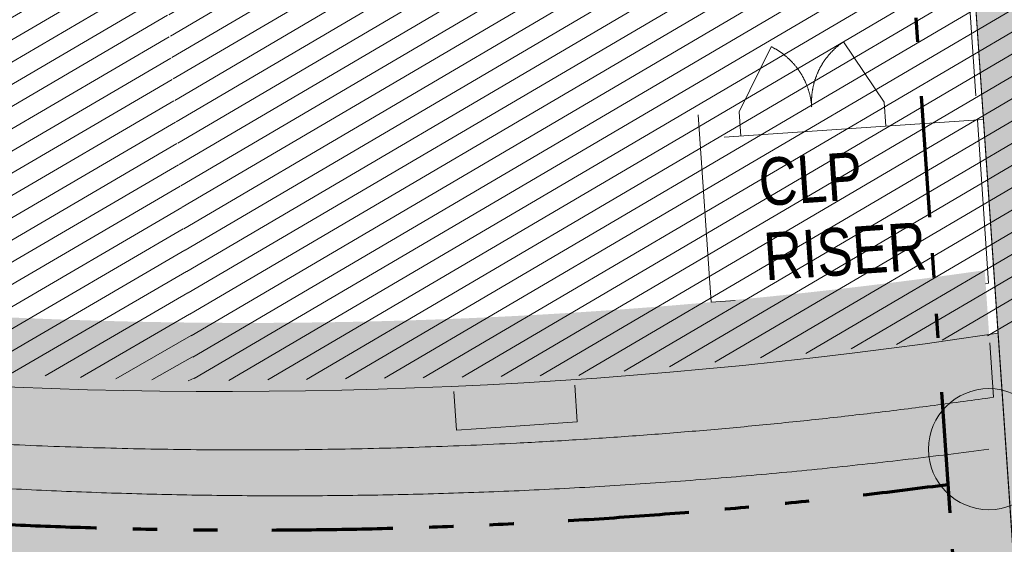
# Model space of a CAD drawing. Header units: millimetres. Extents: x 834119330 to 835277377, y 817781205 to 818243057.
# Tile 44 of 60: x 834367965 to 834376107, y 818033212 to 818037546. Entities that reach past the tile are written whole.
import ezdxf
from ezdxf.xclip import XClip

# ---------------------------------------------------------------- set-up
doc = ezdxf.new("R2010")
doc.units = ezdxf.units.MM
doc.header["$LTSCALE"] = 100
doc.header["$XCLIPFRAME"] = 0
doc.linetypes.add('Double dash', pattern=[24.5, 10, -3, 2, -3, 2, -4.5])
doc.linetypes.add('PHANTOM', pattern=[63.50000000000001, 31.75, -6.350000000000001, 6.350000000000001, -6.350000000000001, 6.350000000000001, -6.350000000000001])
doc.layers.get('0').update_dxf_attribs({"lineweight": 0})
doc.layers.get('Defpoints').update_dxf_attribs({"lineweight": 0})
for name, color, linetype, lineweight in [('A-DETL-MBND', 5, 'Continuous', 5), ('A-DOOR', 6, 'Continuous', 13), ('A-FLOR', 192, 'Continuous', 18), ('A-WALL', 7, 'Continuous', 13), ('ATR01', 7, 'Continuous', 0), ('C-PROP-LINE', 91, 'Double dash', 70), ('DLN210__', 7, 'Continuous', 0), ('DLN240__', 1, 'Continuous', 0), ('DLN914__', 5, 'PHANTOM', 0), ('G-ANNO-TEXT', 231, 'Continuous', 5), ('HATCH', 8, 'Continuous', 0), ('HOARDING', 1, 'Continuous', 0), ('I-WALL', 7, 'Continuous', 9), ('Rev_D', 20, 'Continuous', 0), ('XREF', 1, 'Continuous', 0)]:
    doc.layers.add(name, color=color, linetype=linetype, lineweight=lineweight)
doc.styles.add('Arial_1', font='arial.ttf', dxfattribs={"width": 0.8, "height": 196.7065868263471})
doc.styles.add('StyleSwis721 Lt BT1', font='swissl.ttf')
doc.dimstyles.new('INTDIM', dxfattribs={"dimtxt": 200, "dimasz": 125, "dimexe": 100, "dimexo": 150, "dimgap": 80, "dimtad": 1, "dimdec": 0, "dimzin": 11, "dimdsep": 46, "dimtxsty": 'StyleSwis721 Lt BT1', "dimblk1": '_Open3011', "dimblk2": '_Open3011', "dimsah": 1, "dimcen": -125, "dimclrd": 256, "dimclre": 256, "dimclrt": 2, "dimaunit": 1, "dimadec": 5, "dimazin": 0, "dimtfac": 1, "dimtdec": 0, "dimtofl": 0, "dimtmove": 2, "dimatfit": 3, "dimldrblk": '_Open3011', "dimfxl": 1, "dimtolj": 1, "dimtzin": 0, "dimlwd": -1, "dimlwe": -1, "dimarcsym": 0})
pattern_1 = [(210.4004282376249, (863011267.4952736, 1206484926.747719), (80.33388344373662, -136.9234445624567), [])]

# ---------------------------------------------------------------- blocks, each defined once
blk = doc.blocks.new('A$C7BBB7913')
at = {"layer": 'DLN914__', "color": 3}
blk.add_arc((261.9040695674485, 50.42598713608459), 44.165, 222.6242555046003, 277.5709806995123, dxfattribs=at)
at = {"layer": 'HOARDING', "color": 0}
blk.add_circle((267.7230000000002, 6.646000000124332), 0.5, dxfattribs=at)
blk = doc.blocks.new('Part Plan')
at = {"layer": 'A-WALL', "linetype": 'Continuous'}
h = blk.add_hatch(dxfattribs=at)
h.set_pattern_fill('DGN_EARTH1', color=1, scale=59.99999999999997, angle=3.649803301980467, style=0, pattern_type=2)
h.set_pattern_definition([(44.99999930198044, (-23285.70976543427, 70990.81938838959), (6.5642475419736e-06, 538.8153672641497), [380.9999999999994, -380.9999999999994]), (44.99999930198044, (-23386.73760604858, 71091.84726452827), (6.5642475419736e-06, 538.8153672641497), [380.9999999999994, -380.9999999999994]), (44.99999930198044, (-23487.76550674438, 71192.87513720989), (6.5642475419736e-06, 538.8153672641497), [380.9999999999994, -380.9999999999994]), (134.9999993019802, (-23487.76551914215, 71260.22710120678), (-538.8153672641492, 6.5642475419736e-06), [380.9999999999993, -380.9999999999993]), (134.9999993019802, (-23386.73764371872, 71361.25494194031), (-538.8153672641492, 6.5642475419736e-06), [380.9999999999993, -380.9999999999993]), (134.9999993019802, (-23285.70971107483, 71462.28284704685), (-538.8153672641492, 6.5642475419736e-06), [380.9999999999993, -380.9999999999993])])
edge = h.paths.add_edge_path()
edge.add_line((54591.92213630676, -9043.730302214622), (48208.58610613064, -9043.730215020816))
edge.add_arc((97337.67955875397, -5267.625809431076), 49273.99707748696, 184.3951615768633, 225.0653212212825)
edge.add_line((62535.44703054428, -40149.30293416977), (54050.45523266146, -51266.71276383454))
edge.add_line((54050.45523262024, -51266.71276378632), (36682.08731784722, -51266.71249719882))
edge.add_line((36682.08731794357, -51266.71249723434), (36682.08727221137, -54266.71249755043))
edge.add_line((36682.08727216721, -54266.71249759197), (55534.72859285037, -54266.71278754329))
edge.add_line((55534.72859287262, -54266.71278750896), (68546.6143509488, -37217.96718007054))
edge.add_arc((98252.54949760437, -4961.629055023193), 43851.04254372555, 185.3414077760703, 227.3569969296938, ccw=False)
blk = doc.blocks.new('ARC_ACCESS_PANEL_SINGLE_TIMBER_TYPE11 - 600w x 2000h-35829374-0291')
at = {"layer": 'A-DOOR'}
blk.add_line((424.9999999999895, -75.0000000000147), (124.9999999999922, -594.615242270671), dxfattribs=at)
blk.add_arc((424.9999999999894, -75.00000000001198), 600.0000000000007, 180.0000000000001, 239.9999999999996, dxfattribs=at)
blk = doc.blocks.new('ARC_ACCESS_PANEL_SINGLE_TIMBER_TYPE11 - 600w x 2000h-35829375-0291')
at = {"layer": 'A-DOOR'}
blk.add_line((424.9999999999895, 75.0000000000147), (124.9999999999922, 594.615242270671), dxfattribs=at)
blk.add_arc((424.9999999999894, 75.00000000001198), 599.9999999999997, 120, 179.9999999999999, dxfattribs=at)
blk = doc.blocks.new('Family - ___-26817389-0291')
at = {"layer": 'C-PROP-LINE'}
blk.add_arc((-2752.278732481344, 158797.3720542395), 44164.84239903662, 218.6257231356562, 273.572834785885, dxfattribs=at)
blk = doc.blocks.new('Family - ___-36030442-0291')
at = {"layer": 'C-PROP-LINE'}
blk.add_arc((-2752.278732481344, 158797.3720542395), 44164.84239903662, 218.6257231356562, 273.572834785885, dxfattribs=at)
blk = doc.blocks.new('GFDFJ')
at = {"linetype": 'ByBlock'}
h = blk.add_hatch(color=8, dxfattribs=at)
h.dxf.hatch_style = 1
edge = h.paths.add_edge_path()
edge.add_arc((-2752.278733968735, 159182.588113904), 42837.53403247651, 220.0800637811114, 274.2535012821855)
edge.add_line((424.9567874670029, 116463.0434486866), (424.9567874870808, 115861.4092606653))
edge.add_arc((-2752.278734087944, 159182.5881135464), 43437.53403213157, 220.0800637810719, 274.1946419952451, ccw=False)
edge.add_arc((20699921.32003605, -24510400.76722527), 32205390.48523239, 130.0795300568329, 130.0805975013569, ccw=False)
edge = h.paths.add_edge_path(flags=17)
edge.add_arc((-36052.98767101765, 131517.0103867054), 49.99999992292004, 292.2539666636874, 322.6082685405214)
edge.add_line((-36013.26255774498, 131486.6473269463), (-35876.02684226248, 131591.6901045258))
edge.add_arc((-35893.99978780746, 131638.3481504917), 49.99999993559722, 291.0669695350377, 323.7952655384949)
edge.add_line((-35853.65421247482, 131608.8145332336), (-35726.17399545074, 131706.3902703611))
edge.add_arc((-35758.76788008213, 131408.166128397), 300.0000001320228, 40.0800637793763, 83.76271445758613, ccw=False)
edge.add_line((-35529.22423624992, 131601.323358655), (-35988.3133231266, 131215.0110361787))
edge.add_arc((-35758.76788008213, 131408.1661286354), 300.0000000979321, 171.0995205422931, 220.0795300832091, ccw=False)
edge.add_line((-36055.15545141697, 131454.5817244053), (-36034.05203635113, 131470.7346720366))
edge = h.paths.add_edge_path(flags=17)
edge.add_arc((-36052.98767101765, 131517.0103867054), 49.99999992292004, 292.2539666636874, 322.6082685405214)
edge.add_line((-36013.26255774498, 131486.6473269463), (-35876.02684226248, 131591.6901045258))
edge.add_arc((-35893.99978780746, 131638.3481504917), 49.99999993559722, 291.0669695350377, 323.7952655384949)
edge.add_line((-35853.65421247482, 131608.8145332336), (-35726.17399545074, 131706.3902703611))
edge.add_arc((-35758.76788008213, 131408.166128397), 300.0000001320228, 40.0800637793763, 83.76271445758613, ccw=False)
edge.add_line((-35529.22423624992, 131601.323358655), (-35988.3133231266, 131215.0110361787))
edge.add_arc((-35758.76788008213, 131408.1661286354), 300.0000000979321, 171.0995205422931, 220.0795300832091, ccw=False)
edge.add_line((-36055.15545141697, 131454.5817244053), (-36034.05203635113, 131470.7346720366))
edge = h.paths.add_edge_path(flags=0)
edge.add_line((-35988.31332337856, 131215.0110361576), (-35529.22423650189, 131601.3233586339))
edge.add_arc((-35758.76788008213, 131408.166128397), 300.0000001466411, 40.08006377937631, 83.76271445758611)
edge.add_line((-35726.17399549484, 131706.3902699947), (-35853.65421251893, 131608.8145328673))
edge.add_arc((-35893.99978780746, 131638.3481504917), 49.99999997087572, 291.0669695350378, 323.7952655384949, ccw=False)
edge.add_line((-35876.02684223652, 131591.6901048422), (-36013.26255771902, 131486.6473272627))
edge.add_arc((-36052.98767101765, 131517.0103867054), 49.99999994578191, 292.25396666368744, 322.60826854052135, ccw=False)
edge.add_line((-36034.05203640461, 131470.7346720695), (-36055.15545135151, 131454.5817244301))
edge.add_arc((-35758.76788008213, 131408.166128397), 299.999999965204, 171.0995204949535, 220.0795300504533)
h = blk.add_hatch(color=8, dxfattribs=at)
h.dxf.hatch_style = 1
h.paths.add_polyline_path([(1099.956788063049, 120656.1729347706), (1099.956798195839, 55262.95471549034), (499.9527637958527, 55246.15091133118), (499.952752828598, 120639.3691302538), (499.956787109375, 120656.1729339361)])
at = {"linetype": 'ByBlock', "elevation": -1.349693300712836e-09}
blk.add_lwpolyline([(1099.956788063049, 120656.1729347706), (1099.956798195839, 55262.95471549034), (499.9527637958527, 55246.15091133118), (499.952752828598, 120639.3691302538), (499.956787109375, 120656.1729339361), (1099.956787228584, 120656.1729333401)], dxfattribs=at)
at = {"layer": 'A-DETL-MBND', "color": 10}
for p, q in [((424.9567872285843, 115410.2130589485, 1.64217515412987e-05), (424.9567872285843, 115861.4092603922, 1.642175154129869e-05)), ((-4021.782333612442, 115442.1737354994, 1.642175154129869e-05), (-4021.782333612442, 115764.0323712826, 1.642175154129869e-05)), ((-3021.782333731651, 115747.1656322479, 1.642175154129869e-05), (-3021.782333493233, 115442.1737362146, 1.642175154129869e-05)), ((-3532.660912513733, 115442.1737357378, 1.642175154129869e-05), (-4021.782333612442, 115442.1737354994, 1.642175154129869e-05)), ((-3021.782333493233, 115442.1737362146, 1.642175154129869e-05), (-3532.660912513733, 115442.1737357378, 1.642175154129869e-05))]:
    blk.add_line(p, q, dxfattribs=at)
for radius, start, end in [(43887.53403233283, 253.189920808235, 268.9778830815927), (43887.53403233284, 268.9778830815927, 274.1515577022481)]:
    blk.add_arc((-2752.278733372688, 159182.5881142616, 1.642175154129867e-05), radius, start, end, dxfattribs=at)
at = {"layer": 'A-FLOR'}
for p, q in [((449.9527529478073, 118792.977396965), (449.9527531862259, 117906.1730487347)), ((449.9527534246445, 117706.1730489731), (449.9527535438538, 116353.1555081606)), ((449.9527535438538, 116353.1555081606), (424.9710810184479, 116351.2781430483))]:
    blk.add_line(p, q, dxfattribs=at)
at = {"layer": 'A-WALL', "color": 7}
blk.add_line((499.9527529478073, 97338.9800838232, 1.64217515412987e-05), (499.9527529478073, 120639.3691301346, 1.642175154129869e-05), dxfattribs=at)
at = {"layer": 'C-PROP-LINE'}
blk.add_line((-0.04806160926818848, 125685.1963713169, 1.642174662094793e-05), (-0.03531432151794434, 92348.03256607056, 1.642174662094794e-05), dxfattribs=at)
at = {"layer": 'I-WALL'}
for p, q in [((-1850.04773414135, 117906.1730482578), (-1850.04773581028, 116354.556391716)), ((-1510.047735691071, 117706.1730490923), (-1510.047735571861, 117906.1730490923)), ((-310.0477356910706, 117906.1730486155), (-310.047734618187, 117706.1730484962)), ((499.9567873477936, 117706.1730487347), (499.9567877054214, 117906.1730489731)), ((499.9567873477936, 117706.1730487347), (-1650.04773581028, 117706.1730484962)), ((-1850.04773581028, 116354.556391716), (-1650.047734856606, 116354.55639112))]:
    blk.add_line(p, q, dxfattribs=at)
at = {"layer": 'A-DOOR', "rotation": 180}
blk.add_blockref('ARC_ACCESS_PANEL_SINGLE_TIMBER_TYPE11 - 600w x 2000h-35829374-0291', (-1085.047736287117, 117831.1730480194), dxfattribs=at)
at = {"layer": 'A-DOOR'}
blk.add_blockref('ARC_ACCESS_PANEL_SINGLE_TIMBER_TYPE11 - 600w x 2000h-35829375-0291', (-735.0477358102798, 117831.1730482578), dxfattribs=at)
at = {"layer": 'C-PROP-LINE'}
for name in ['Family - ___-26817389-0291', 'Family - ___-36030442-0291']:
    blk.add_blockref(name, (-1.549720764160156e-06, 8.344650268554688e-07), dxfattribs=at)
at = {"layer": 'G-ANNO-TEXT', "color": 7, "insert": (-1389.014111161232, 117511.2330670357), "char_height": 393.4131736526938, "width": 1583.999999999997, "attachment_point": 1, "line_spacing_factor": 0.9385317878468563, "style": 'Arial_1'}
blk.add_mtext('CLP\\PRISER', dxfattribs=at)
blk = doc.blocks.new('*D2105')
at = {"layer": 'Defpoints', "color": 0, "linetype": 'ByBlock', "transparency": 16777216}
for p in [(834398626.8174081, 818051940.2549034), (834392915.6004394, 818046968.5745013, -9.163635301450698e-05), (834391219.5327731, 818046853.0129576, -9.163635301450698e-05), (834392335.0862586, 818046616.0627058), (834368105.9059298, 818025079.5666308)]:
    blk.add_point(p, dxfattribs=at)
at = {"layer": 'DLN240__', "linetype": 'ByBlock', "transparency": 16777216}
blk.add_arc((834392982.8693691, 818046973.1578687), 739.6890656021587, 191.6496613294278, 213.5983572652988, dxfattribs=at)
for points in [[(834392241.9039582, 818046821.5403932), (834392274.9309559, 818046826.0491102), (834392244.891306, 818046922.875745)], [(834392379.9820085, 818046573.9779418), (834392353.5277895, 818046553.6977689), (834392427.5954175, 818046484.4751985)]]:
    blk.add_solid(points, dxfattribs=at)
at = {"layer": 'DLN240__', "color": 2, "linetype": 'ByBlock', "transparency": 16777216, "insert": (834392060.4926013, 818046658.8220049), "char_height": 200, "attachment_point": 5, "rotation": 108.81854591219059, "style": 'StyleSwis721 Lt BT1', "bg_fill": 3, "box_fill_scale": 1.1, "bg_fill_color": 256, "bg_fill_true_color": 13158600, "bg_fill_transparency": 0}
blk.add_mtext('\\A1;37°', dxfattribs=at)
blk = doc.blocks.new('_Open301')
at = {"layer": 'Rev_D', "linetype": 'ByBlock'}
blk.add_line((0, 0), (-1, 0), dxfattribs=at)
blk = doc.blocks.new('_Open3011')
at = {"layer": 'ATR01', "linetype": 'ByBlock'}
blk.add_line((0, 0), (-1, 0), dxfattribs=at)
at = {"layer": 'ATR01', "linetype": 'ByBlock', "yscale": 1.119319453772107, "zscale": 0.008}
blk.add_blockref('_Open301', (0, 0), dxfattribs=at)

msp = doc.modelspace()

# ---------------------------------------------------------------- hatches: boundary and pattern name
at = {"layer": 'A-WALL', "linetype": 'ByBlock'}
h = msp.add_hatch(dxfattribs=at)
h.set_pattern_fill('EARTH', color=1, scale=70, angle=45)
h.set_pattern_definition([(86.35019583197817, (834259067.9725451, 817913852.1457578), (-415.3024591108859, 471.894445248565), [444.5, -444.5]), (86.35019583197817, (834258901.6231256, 817913862.7567552), (-415.3024591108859, 471.894445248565), [444.5, -444.5]), (86.35019583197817, (834258735.273706, 817913873.3677526), (-415.3024591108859, 471.894445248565), [444.5, -444.5]), (176.3501958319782, (834258683.3608986, 817913932.3545582), (-471.894445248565, -415.3024591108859), [444.5, -444.5]), (176.3501958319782, (834258693.971896, 817914098.7039778), (-471.894445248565, -415.3024591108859), [444.5, -444.5]), (176.3501958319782, (834258704.5828934, 817914265.0533974), (-471.894445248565, -415.3024591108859), [444.5, -444.5])])
edge = h.paths.add_edge_path()
edge.add_line((834340573.9401423, 818045816.0773555), (834336024.7552061, 818041812.5042552))
edge.add_arc((834369885.5844324, 818077441.152635), 49152.37879555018, 226.457295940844, 266.4338080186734)
edge.add_line((834366828.2272502, 818028383.9522631), (834367803.587914, 818014432.7823398))
edge.add_line((834367803.587914, 818014432.7823398), (834358038.4785458, 818005838.6039642))
edge.add_line((834358038.4785458, 818005838.6039642), (834354765.1474665, 818002958.0774515))
edge.add_line((834354765.1474665, 818002958.0774515), (834360515.2826159, 817996424.3076239))
edge.add_line((834360515.2826159, 817996424.3076239), (834377661.1468215, 818011513.7640897))
edge.add_line((834377661.1468215, 818011513.7640897), (834376055.3816576, 818034955.0898898))
edge.add_arc((834369649.7554828, 818077415.8717787), 42941.23944780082, 227.3820118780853, 278.57893987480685, ccw=False)
at = {"layer": 'DLN210__', "linetype": 'Continuous', "ltscale": 0.2}
h = msp.add_hatch(dxfattribs=at)
h.set_pattern_fill('DGN_ANSI31', color=8, scale=50.00000000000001, angle=-3.989509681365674e-09, style=0, pattern_type=2)
h.set_pattern_definition(pattern_1)
edge = h.paths.add_edge_path()
edge.add_arc((834371684.12683, 818081146.7275885), 41786.86448602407, 227.6570721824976, 266.3877986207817)
edge.add_line((834369051.4268285, 818039442.8796333), (834369410.0341471, 818034560.9640393))
edge.add_arc((834370323.2363471, 818078040.5709386), 43489.19583496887, 224.0355373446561, 268.79679362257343, ccw=False)
edge.add_line((834339058.4705589, 818047811.0394408), (834338455.6702019, 818047878.6791983))
edge.add_line((834338455.6702019, 818047878.6791983), (834337717.468696, 818047229.014702))
edge.add_line((834337717.468696, 818047229.014702), (834337630.2904534, 818047351.8478786))
edge.add_line((834337630.2904534, 818047351.8478786), (834341102.6857646, 818050353.0308874))
edge.add_arc((834342265.46132, 818048857.0675716), 1894.717191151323, 47.8115707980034, 127.85704625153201, ccw=False)
at = {"layer": 'HATCH', "linetype": 'Continuous', "ltscale": 0.2}
h = msp.add_hatch(dxfattribs=at)
h.set_pattern_fill('DGN_ANSI31', color=8, scale=25, angle=-3.989509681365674e-09, style=0, pattern_type=2)
h.set_pattern_definition([(210.4004282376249, (848684328.1114694, 1012279243.278203), (40.1669417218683, -68.46172228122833), [])])
edge = h.paths.add_edge_path()
edge.add_line((834304369.9178588, 818035393.6443388), (834304072.4974862, 818035435.5383407))
edge.add_line((834304072.4974862, 818035435.5383408), (834304030.6783289, 818034793.0587554))
edge.add_line((834304030.6783288, 818034793.0587552), (834293138.2195108, 818027176.0337894))
edge.add_line((834293138.219511, 818027176.0337896), (834292658.3654084, 818027311.5582625))
edge.add_line((834292658.3654082, 818027311.5582626), (834292163.2810185, 818025227.6233453))
edge.add_line((834292163.2810189, 818025227.6233451), (834293757.0619063, 818024607.0308394))
edge.add_line((834293757.0619061, 818024607.0308394), (834294865.416257, 818023967.6404809))
edge.add_line((834294865.4162569, 818023967.6404808), (834296156.8742536, 818022940.0095154))
edge.add_line((834296156.8742537, 818022940.0095155), (834297099.8026237, 818021932.7953873))
edge.add_line((834297099.802624, 818021932.7953875), (834302306.6759403, 818016010.1479838))
edge.add_line((834302306.6759399, 818016010.1479838), (834273579.5777344, 817990755.1875517))
edge.add_line((834273579.5777347, 817990755.1875517), (834331000.8571684, 817925420.6441158))
edge.add_line((834331000.8571682, 817925420.6441162), (834375196.1992714, 817964315.8563646))
edge.add_line((834375196.1992713, 817964315.856364), (834374066.3398589, 817980996.7087481))
edge.add_line((834374066.3398589, 817980996.7087486), (834339463.320393, 818020376.0648733))
edge.add_arc((834328000.4580307, 818007970.7398579), 16890.50923650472, 47.2612146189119, 51.69748437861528)
edge.add_arc((834333427.8441128, 818015250.8383305), 7817.591371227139, 49.84168101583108, 69.23079940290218)
edge.add_arc((834333018.9148502, 818015427.2859437), 7810.301242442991, 65.96509768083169, 78.45877159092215)
edge.add_arc((834332634.573532, 818013897.0774372), 9386.730902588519, 78.02894900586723, 87.71232055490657)
edge.add_arc((834332591.446601, 818014607.765378), 8678.62508919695, 87.24053358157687, 99.73591736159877)
edge.add_line((834331123.8280873, 818023161.3979008), (834329930.938777, 818024516.8389789))
edge.add_line((834329930.9387771, 818024516.838979), (834326628.6112168, 818028269.1049356))
edge.add_line((834326628.6112167, 818028269.1049349), (834325599.3427485, 818029438.6882662))
edge.add_line((834325599.3427488, 818029438.6882665), (834316188.4252017, 818021156.3755944))
edge.add_line((834316188.4252015, 818021156.3755944), (834313686.4693277, 818024016.5062827))
edge.add_line((834313686.4693277, 818024016.5062826), (834313235.7130369, 818023646.4322566))
edge.add_line((834313235.7130369, 818023646.4322565), (834312968.6615137, 818023950.198931))
edge.add_line((834312968.6615137, 818023950.1989312), (834311053.4426948, 818022266.4655045))
edge.add_line((834311053.4426948, 818022266.4655044), (834308435.7527834, 818025244.0443176))
edge.add_line((834308435.7527835, 818025244.0443177), (834306762.32726, 818027183.250326))
edge.add_arc((834311650.6868776, 818031401.6292493), 6456.839822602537, 206.9382270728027, 220.7923428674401, ccw=False)
edge.add_arc((834329611.0852094, 818040528.5316589), 26603.21060789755, 202.0649511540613, 206.9382270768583, ccw=False)
edge.add_arc((834312203.3948425, 818033472.4028819), 7819.796721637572, 183.3977739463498, 202.064951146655, ccw=False)
edge.add_arc((834329308.2511154, 818034487.9516938), 24954.77403411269, 177.9200887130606, 183.3977739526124, ccw=False)

# ---------------------------------------------------------------- block references
at = {"color": 8, "linetype": 'ByBlock'}
ref = msp.add_blockref('Part Plan', (834324890.8455254, 818036649.3819357, -1.642266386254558e-05), dxfattribs=dict(at, rotation=41.3498412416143))
XClip(ref).set_block_clipping_path([(34845.3779900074, -3791.263713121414), (51649.71820354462, -3791.2637132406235), (54313.22213435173, -16175.941906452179), (34845.3779900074, -16175.941906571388)])
at = {"layer": 'Defpoints', "xscale": 999.9999999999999, "yscale": 999.9999999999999, "zscale": 999.9999999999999, "rotation": 359.9996445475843}
msp.add_blockref('A$C7BBB7913', (834108256.4953747, 818027353.3557026, 2.213459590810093e-07), dxfattribs=at)

# ---------------------------------------------------------------- next in the draw order: block references
at = {"layer": 'XREF'}
ref = msp.add_blockref('GFDFJ', (834383479.771408, 817919256.6281128, -4.927970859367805e-05), dxfattribs=dict(at, rotation=3.918723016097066))
XClip(ref).set_block_clipping_path([(5485.287138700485, 92439.09117627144), (5734.809579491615, 123267.26356267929), (-2738.982164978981, 122624.15809726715), (-16369.568028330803, 125518.48847150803), (-29756.866122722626, 134340.37854766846), (-32895.81377375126, 137192.19620728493), (-39207.488134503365, 133495.60458028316), (-38879.181608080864, 130880.89863717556), (-26117.725190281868, 119750.611079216), (-11436.305145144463, 114233.69864785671), (-1047.9157642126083, 113228.8738565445), (-1506.6967458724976, 92323.63835930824)])

# ---------------------------------------------------------------- next in the draw order: hatches: boundary and pattern name
at = {"layer": 'DLN210__', "linetype": 'Continuous', "ltscale": 0.2}
h = msp.add_hatch(dxfattribs=at)
h.set_pattern_fill('DGN_ANSI31', color=8, scale=50.00000000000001, angle=-3.989509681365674e-09, style=0, pattern_type=2)
h.set_pattern_definition(pattern_1)
h.paths.add_polyline_path([(834369066.3817139, 818039600.7240112), (834370147.1962669, 818039509.2572654), (834371593.353908, 818039457.4737722), (834372535.9082737, 818039449.5948843), (834374730.7671804, 818039362.5967877), (834375764.4087269, 818039499.8433268), (834375537.4201071, 818041887.0309775), (834381212.8657036, 818042723.830478), (834382634.8254887, 818011854.4683623), (834380880.6936973, 818011734.3077657), (834380757.3943791, 818011442.096894), (834380634.0950613, 818011149.8860223), (834380655.9260408, 818011718.9108528), (834378117.0702578, 818011544.995512), (834376516.4443618, 818034911.2972258), (834376436.4804517, 818034981.1957155), (834372603.4097992, 818034607.2141827), (834369410.0341473, 818034560.9640392), (834369058.1900339, 818039594.6299547)])

# ---------------------------------------------------------------- next in the draw order: dimensions: what is measured, and where the dimension line sits
at = {"layer": 'DLN240__', "linetype": 'ByBlock'}
dim = msp.add_angular_dim_2l(base=(834392335.0862586, 818046616.0627058), line1=((834392915.6004395, 818046968.5745014, -7.499286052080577e-05), (834391219.5327733, 818046853.0129577, -7.499286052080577e-05)), line2=((834368105.9059298, 818025079.5666308, 1.664347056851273e-05), (834398626.8174081, 818051940.2549036, 1.664347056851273e-05)), dimstyle='INTDIM', override={"dimasz": 100, "dimexo": 100, "dimadec": 0, "dimtofl": 1, "dimfxl": 100, "dimfxlon": 1, "dimtfill": 1, "dimarcsym": 2}, dxfattribs=at)
dim.commit()
dim.dimension.update_dxf_attribs({"geometry": '*D2105', "text_midpoint": (834392060.4926012, 818046658.822005, 1.664349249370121e-05), "dimtype": 162})

# ---------------------------------------------------------------- next in the draw order: linework, layer by layer
at = {"layer": 'Defpoints', "color": 8, "linetype": 'ByBlock', "elevation": 8.85551716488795e-07}
msp.add_lwpolyline([(834340573.9401423, 818045816.0773555), (834336024.7552061, 818041812.5042552, 0.1762213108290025), (834366828.2272502, 818028383.9522631), (834367803.587914, 818014432.7823398), (834358038.4785458, 818005838.6039642), (834354765.1474665, 818002958.0774515), (834360515.2826159, 817996424.3076239), (834377661.1468215, 818011513.7640897), (834376055.3816576, 818034955.0898898, -0.2271803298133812)], format="xyb", close=True, dxfattribs=at)

doc.saveas('drawing.dxf')
